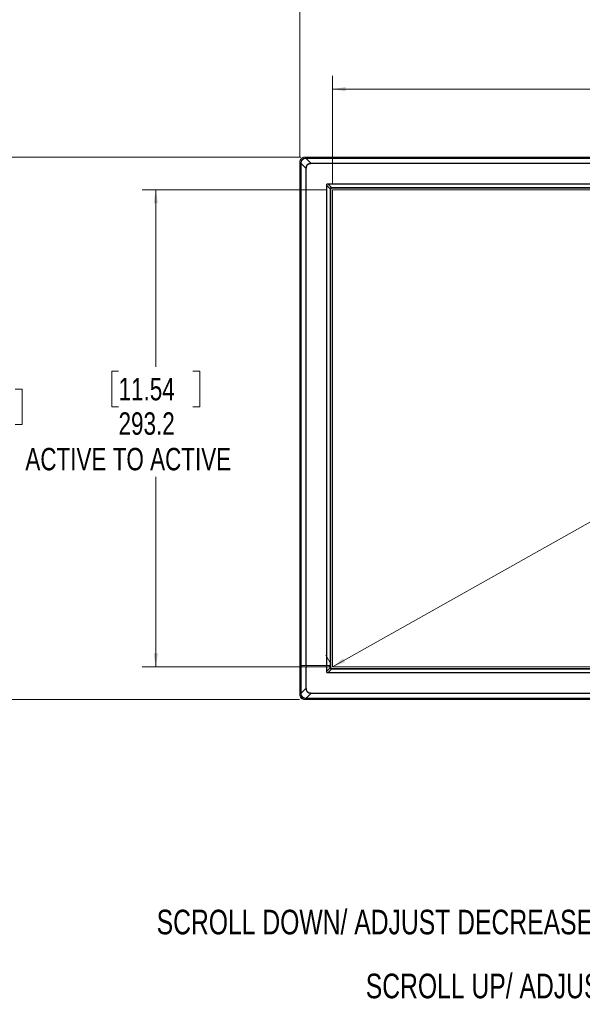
# Model space of a CAD drawing. Header units: millimetres. Extents: x 0 to 863, y 0 to 558.
# Tile 34 of 61: x 329 to 462, y 135 to 368. Entities that reach past the tile are written whole.
import ezdxf

# ---------------------------------------------------------------- set-up
doc = ezdxf.new("R2010")
doc.units = ezdxf.units.MM
doc.styles.add('SLDTEXTSTYLE0', font='TXT', dxfattribs={"width": 0.75})
doc.dimstyles.new('SLDDIMSTYLE0', dxfattribs={"dimtxt": 5.291667, "dimasz": 3.175, "dimexe": 0, "dimexo": 0.0625, "dimgap": 1.322917, "dimtad": 0, "dimtih": 1, "dimtoh": 1, "dimdec": 1, "dimlfac": 2.6, "dimrnd": 1e-09, "dimzin": 12, "dimdsep": 46, "dimtxsty": 'SLDTEXTSTYLE0', "dimsah": 1, "dimcen": 0.09, "dimadec": 0, "dimazin": 3, "dimtfac": 1, "dimtdec": 1, "dimtofl": 0, "dimtmove": 0, "dimatfit": 3, "dimfxl": 1, "dimfrac": 2, "dimtolj": 1, "dimtzin": 12, "dimarcsym": 0})
doc.dimstyles.new('SLDDIMSTYLE2', dxfattribs={"dimtxt": 5.291667, "dimasz": 3.175, "dimexe": 0, "dimexo": 0.0625, "dimgap": 1.322917, "dimtad": 0, "dimtih": 1, "dimtoh": 1, "dimdec": 0, "dimlfac": 2.6, "dimrnd": 1e-09, "dimzin": 12, "dimdsep": 46, "dimtxsty": 'SLDTEXTSTYLE0', "dimsah": 1, "dimcen": 0.09, "dimadec": 0, "dimazin": 3, "dimtfac": 1, "dimtdec": 0, "dimtofl": 0, "dimtmove": 0, "dimatfit": 3, "dimfxl": 1, "dimfrac": 2, "dimtolj": 1, "dimtzin": 12, "dimarcsym": 0})

# ---------------------------------------------------------------- blocks, each defined once
blk = doc.blocks.new('_D')
at = {"color": 7, "linetype": 'Continuous', "lineweight": 0}
for p, q in [((497.18, 383.25), (495.57, 383.25)), ((495.57, 383.25), (495.57, 374.84)), ((514.77, 383.25), (516.37, 383.25)), ((516.37, 383.25), (516.37, 374.84)), ((395.29, 335.56), (395.29, 378.69)), ((611.16, 335.56), (611.16, 378.69)), ((395.29, 375.52), (492.88, 375.52)), ((495.57, 374.84), (497.18, 374.84)), ((516.37, 374.84), (514.77, 374.84)), ((611.16, 375.52), (519.06, 375.52))]:
    blk.add_line(p, q, dxfattribs=at)
for points in [[(395.29, 375.52), (398.46, 375.01), (398.46, 376.02)], [(611.16, 375.52), (607.99, 376.02), (607.99, 375.01)]]:
    blk.add_solid(points, dxfattribs=at)
at = {"color": 7, "linetype": 'Continuous', "lineweight": 0, "char_height": 5.292, "attachment_point": 1, "style": 'SLDTEXTSTYLE0'}
for s, insert in [('22.10', (497.18, 381.66)), ('561.3', (497.18, 373.53))]:
    blk.add_mtext(s, dxfattribs=dict(at, insert=insert))
blk = doc.blocks.new('_D_1')
at = {"color": 7, "linetype": 'Continuous', "lineweight": 0}
for p, q in [((497.18, 363.45), (495.57, 363.45)), ((495.57, 363.45), (495.57, 355.04)), ((514.77, 363.45), (516.37, 363.45)), ((516.37, 363.45), (516.37, 355.04)), ((402.98, 329.02), (402.98, 354.69)), ((495.57, 355.04), (497.18, 355.04)), ((516.37, 355.04), (514.77, 355.04)), ((603.47, 329.02), (603.47, 354.69)), ((402.98, 351.52), (474.07, 351.52)), ((603.47, 351.52), (537.87, 351.52))]:
    blk.add_line(p, q, dxfattribs=at)
for points in [[(402.98, 351.52), (406.15, 351.01), (406.15, 352.02)], [(603.47, 351.52), (600.3, 352.02), (600.3, 351.01)]]:
    blk.add_solid(points, dxfattribs=at)
at = {"color": 7, "linetype": 'Continuous', "lineweight": 0, "attachment_point": 1, "style": 'SLDTEXTSTYLE0'}
for s, insert, char_height in [('20.52', (497.18, 361.87), 5.292), ('521.3', (497.18, 353.74), 5.292), ('ACTIVE TO ACTIVE', (475.15, 345.33), 5.2917)]:
    blk.add_mtext(s, dxfattribs=dict(at, insert=insert, char_height=char_height))
blk = doc.blocks.new('_D_2')
at = {"color": 7, "linetype": 'Continuous', "lineweight": 0}
for p, q in [((401.71, 327.75), (358.05, 327.75)), ((361.23, 327.75), (361.23, 285.93)), ((352.44, 284.86), (350.83, 284.86)), ((350.83, 284.86), (350.83, 276.45)), ((370.02, 284.86), (371.63, 284.86)), ((371.63, 284.86), (371.63, 276.45)), ((350.83, 276.45), (352.44, 276.45)), ((371.63, 276.45), (370.02, 276.45)), ((361.23, 214.97), (361.23, 259.91)), ((401.71, 214.97), (358.05, 214.97))]:
    blk.add_line(p, q, dxfattribs=at)
for points in [[(361.23, 327.75), (360.72, 324.57), (361.74, 324.57)], [(361.23, 214.97), (361.74, 218.15), (360.72, 218.15)]]:
    blk.add_solid(points, dxfattribs=at)
at = {"color": 7, "linetype": 'Continuous', "lineweight": 0, "attachment_point": 1, "style": 'SLDTEXTSTYLE0'}
for s, insert, char_height in [('11.54', (352.44, 283.27), 5.292), ('293.2', (352.44, 275.14), 5.292), ('ACTIVE TO ACTIVE', (330.41, 266.73), 5.2917)]:
    blk.add_mtext(s, dxfattribs=dict(at, insert=insert, char_height=char_height))
blk = doc.blocks.new('_D_4')
at = {"color": 7, "linetype": 'Continuous', "lineweight": 0}
for p, q in [((602.85, 328.85), (601.91, 330.53)), ((603.46, 327.76), (514.17, 277.53)), ((502.06, 280.65), (500.45, 280.65)), ((500.45, 280.65), (500.45, 272.24)), ((509.88, 280.65), (511.49, 280.65)), ((511.49, 280.65), (511.49, 272.24)), ((500.45, 272.24), (502.06, 272.24)), ((511.49, 272.24), (509.88, 272.24)), ((402.97, 214.98), (497.77, 268.31)), ((402.36, 216.08), (401.42, 217.75))]:
    blk.add_line(p, q, dxfattribs=at)
for points in [[(603.46, 327.76), (600.45, 326.65), (600.95, 325.76)], [(402.97, 214.98), (405.99, 216.1), (405.49, 216.98)]]:
    blk.add_solid(points, dxfattribs=at)
at = {"color": 7, "linetype": 'Continuous', "lineweight": 0, "char_height": 5.292, "attachment_point": 1, "style": 'SLDTEXTSTYLE0'}
for s, insert in [('24', (502.06, 279.07)), ('598', (500.11, 270.94))]:
    blk.add_mtext(s, dxfattribs=dict(at, insert=insert))
blk = doc.blocks.new('_D_5')
at = {"color": 7, "linetype": 'Continuous', "lineweight": 0}
for p, q in [((395.55, 335.44), (316.05, 335.44)), ((319.23, 335.44), (319.23, 281.73)), ((310.44, 280.65), (308.83, 280.65)), ((308.83, 280.65), (308.83, 272.24)), ((328.02, 280.65), (329.63, 280.65)), ((329.63, 280.65), (329.63, 272.24)), ((308.83, 272.24), (310.44, 272.24)), ((329.63, 272.24), (328.02, 272.24)), ((319.23, 207.28), (319.23, 264.12)), ((395.17, 207.28), (316.05, 207.28))]:
    blk.add_line(p, q, dxfattribs=at)
for points in [[(319.23, 335.44), (318.72, 332.26), (319.74, 332.26)], [(319.23, 207.28), (319.74, 210.45), (318.72, 210.45)]]:
    blk.add_solid(points, dxfattribs=at)
at = {"color": 7, "linetype": 'Continuous', "lineweight": 0, "char_height": 5.292, "attachment_point": 1, "style": 'SLDTEXTSTYLE0'}
for s, insert in [('13.12', (310.44, 279.07)), ('333.2', (310.44, 270.94))]:
    blk.add_mtext(s, dxfattribs=dict(at, insert=insert))

msp = doc.modelspace()

# ---------------------------------------------------------------- linework, layer by layer
at = {"color": 7, "linetype": 'Continuous', "lineweight": 15}
for p, q in [((396.402, 335.161), (396.664, 335.212)), ((396.664, 335.212), (396.439, 335.438)), ((610.013, 335.438), (396.439, 335.438)), ((396.746, 335.212), (609.705, 335.212)), ((397.912, 333.984), (396.746, 335.15)), ((396.746, 335.15), (609.705, 335.15)), ((396.817, 335.44), (609.635, 335.44)), ((395.289, 334.288), (395.515, 334.062)), ((395.289, 334.288), (395.289, 215.278)), ((395.515, 334.062), (395.566, 334.318)), ((395.515, 333.981), (395.515, 215.278)), ((396.744, 332.814), (395.577, 333.981)), ((395.577, 215.278), (395.577, 333.981)), ((396.744, 215.278), (396.744, 332.814)), ((396.821, 332.814), (396.821, 215.278)), ((397.912, 333.984), (608.539, 333.984)), ((608.539, 333.906), (397.912, 333.906)), ((401.557, 215.278), (401.557, 328.74)), ((402.46, 327.93), (401.649, 328.74)), ((401.649, 328.74), (401.649, 215.278)), ((401.986, 329.17), (604.465, 329.17)), ((402.797, 328.267), (401.986, 329.078)), ((401.986, 329.078), (604.465, 329.078)), ((603.58, 328.273), (402.872, 328.273)), ((402.872, 328.238), (603.58, 328.238)), ((402.978, 328.132), (402.872, 328.238)), ((402.978, 328.132), (603.473, 328.132)), ((603.476, 328.132), (402.978, 328.132)), ((402.454, 327.855), (402.454, 215.278)), ((402.489, 327.855), (402.489, 215.278)), ((402.595, 327.749), (402.489, 327.855)), ((402.595, 215.278), (402.595, 327.749)), ((402.595, 327.749), (402.595, 214.969)), ((603.472, 327.747), (402.98, 327.747)), ((402.98, 327.747), (402.98, 214.97)), ((395.448, 215.278), (395.289, 215.278)), ((395.289, 214.97), (395.289, 208.429)), ((395.289, 214.97), (395.448, 214.97)), ((395.291, 215.278), (395.291, 214.97)), ((395.482, 215.278), (395.482, 214.97)), ((395.515, 214.97), (395.515, 208.737)), ((395.577, 215.278), (396.744, 215.278)), ((395.577, 214.97), (395.577, 208.737)), ((395.577, 214.97), (396.744, 214.97)), ((395.707, 215.278), (395.707, 214.97)), ((396.744, 214.97), (396.743, 209.903)), ((396.744, 214.97), (396.821, 214.97)), ((396.821, 215.278), (401.557, 215.278)), ((396.821, 214.97), (396.821, 209.903)), ((401.557, 214.97), (396.821, 214.97)), ((396.851, 214.97), (396.851, 215.278)), ((401.519, 214.97), (401.519, 215.278)), ((401.557, 213.977), (401.557, 214.97)), ((401.557, 214.97), (401.649, 214.97)), ((401.649, 215.278), (402.454, 215.278)), ((401.649, 213.977), (401.649, 214.97)), ((401.649, 214.97), (402.454, 214.97)), ((401.649, 213.977), (402.46, 214.788)), ((402.797, 214.451), (401.986, 213.64)), ((402.297, 214.97), (402.297, 215.278)), ((402.402, 214.97), (402.402, 215.278)), ((402.454, 214.97), (402.454, 214.862)), ((402.454, 214.97), (402.489, 214.97)), ((402.489, 214.97), (402.489, 214.862)), ((402.489, 214.862), (402.595, 214.97)), ((402.489, 214.97), (402.595, 214.97)), ((402.978, 214.586), (402.872, 214.479)), ((402.872, 214.479), (603.58, 214.479)), ((603.58, 214.445), (402.872, 214.445)), ((402.977, 214.586), (603.474, 214.586)), ((603.473, 214.586), (402.978, 214.586)), ((402.98, 214.97), (603.472, 214.97)), ((604.465, 213.64), (401.986, 213.64)), ((604.465, 213.548), (401.986, 213.548)), ((395.577, 208.737), (396.743, 209.903)), ((395.515, 208.655), (395.289, 208.429)), ((395.567, 208.398), (395.515, 208.655)), ((396.664, 207.506), (396.407, 207.557)), ((396.439, 207.28), (396.664, 207.506)), ((396.439, 207.28), (610.013, 207.28)), ((396.584, 207.278), (609.867, 207.278)), ((397.912, 208.734), (396.746, 207.568)), ((396.746, 207.568), (609.705, 207.568)), ((396.746, 207.506), (609.705, 207.506)), ((397.912, 208.812), (608.539, 208.812)), ((397.912, 208.734), (608.539, 208.734))]:
    msp.add_line(p, q, dxfattribs=at)
for points, knots in [([(396.439, 335.438), (396.416, 335.437), (396.37, 335.436), (396.302, 335.43), (396.235, 335.42), (396.169, 335.406), (396.105, 335.389), (396.042, 335.368), (395.981, 335.344), (395.923, 335.316), (395.866, 335.286), (395.811, 335.253), (395.759, 335.217), (395.709, 335.178), (395.662, 335.137), (395.603, 335.08), (395.535, 335.003), (395.464, 334.903), (395.403, 334.793), (395.353, 334.675), (395.317, 334.551), (395.294, 334.421), (395.291, 334.333), (395.289, 334.288)], [0, 0, 0, 0, 0.0380639, 0.0758292, 0.1132973, 0.1504694, 0.1873469, 0.223931, 0.2602231, 0.2962247, 0.3319372, 0.3673621, 0.4025009, 0.437355, 0.4719262, 0.5062161, 0.5733968, 0.6416791, 0.7110745, 0.7815941, 0.8532482, 0.926047, 1, 1, 1, 1]), ([(395.58, 334.069), (395.582, 334.088), (395.584, 334.129), (395.593, 334.196), (395.609, 334.278), (395.634, 334.368), (395.683, 334.496), (395.768, 334.648), (395.902, 334.812), (396.064, 334.949), (396.218, 335.037), (396.348, 335.089), (396.451, 335.118), (396.554, 335.138), (396.624, 335.144), (396.658, 335.146)], [0, 0, 0, 0, 0.0338653, 0.074545, 0.1221305, 0.1827638, 0.2436732, 0.3679092, 0.4944359, 0.6217072, 0.7480081, 0.8108885, 0.8729794, 0.9396082, 1, 1, 1, 1]), ([(396.664, 335.212), (396.663, 335.21), (396.662, 335.203), (396.66, 335.18), (396.659, 335.164), (396.658, 335.146)], [0, 0, 0, 0, 0.5, 0.5, 1, 1, 1, 1]), ([(396.664, 335.212), (396.678, 335.212), (396.705, 335.212), (396.733, 335.212), (396.746, 335.212)], [0, 0, 0, 0, 0.5033974, 1, 1, 1, 1]), ([(396.746, 335.212), (396.746, 335.21), (396.746, 335.203), (396.746, 335.182), (396.746, 335.167), (396.746, 335.15)], [0, 0, 0, 0, 0.5, 0.5, 1, 1, 1, 1]), ([(395.515, 334.062), (395.517, 334.063), (395.524, 334.065), (395.547, 334.067), (395.562, 334.068), (395.58, 334.069)], [0, 0, 0, 0, 0.5, 0.5, 1, 1, 1, 1]), ([(395.58, 334.069), (395.58, 334.054), (395.579, 334.025), (395.577, 333.995), (395.577, 333.981)], [0, 0, 0, 0, 0.5016587, 1, 1, 1, 1]), ([(396.744, 332.814), (396.744, 332.836), (396.746, 332.878), (396.751, 332.942), (396.759, 333.004), (396.772, 333.084), (396.792, 333.177), (396.825, 333.281), (396.865, 333.378), (396.934, 333.504), (397.027, 333.619), (397.134, 333.721), (397.219, 333.787), (397.307, 333.842), (397.403, 333.886), (397.51, 333.923), (397.632, 333.952), (397.768, 333.975), (397.863, 333.981), (397.912, 333.984)], [0, 0, 0, 0, 0.0346305, 0.0688961, 0.102824, 0.1364426, 0.1989422, 0.2569921, 0.3133938, 0.3681645, 0.4884609, 0.5499766, 0.6077296, 0.6624042, 0.717481, 0.77769, 0.8451474, 0.9203363, 1, 1, 1, 1]), ([(397.912, 333.906), (397.885, 333.905), (397.831, 333.904), (397.751, 333.897), (397.673, 333.886), (397.598, 333.871), (397.526, 333.852), (397.411, 333.814), (397.261, 333.743), (397.098, 333.614), (396.973, 333.448), (396.896, 333.277), (396.85, 333.114), (396.826, 332.967), (396.823, 332.866), (396.821, 332.814)], [0, 0, 0, 0, 0.0473076, 0.0932666, 0.1380038, 0.1816565, 0.2243726, 0.2663099, 0.3905596, 0.5068368, 0.6208552, 0.7440134, 0.8266116, 0.9115911, 1, 1, 1, 1]), ([(401.557, 328.74), (401.558, 328.757), (401.559, 328.79), (401.565, 328.837), (401.575, 328.881), (401.593, 328.934), (401.624, 328.994), (401.677, 329.057), (401.74, 329.107), (401.814, 329.144), (401.897, 329.166), (401.956, 329.168), (401.986, 329.17)], [0, 0, 0, 0, 0.0736671, 0.1430165, 0.2085298, 0.2707781, 0.3881156, 0.5069048, 0.6248211, 0.7421847, 0.8651074, 1, 1, 1, 1]), ([(401.649, 328.74), (401.648, 328.752), (401.647, 328.78), (401.65, 328.826), (401.661, 328.88), (401.683, 328.937), (401.729, 329.002), (401.803, 329.054), (401.886, 329.076), (401.945, 329.08), (401.976, 329.078), (401.986, 329.078)], [0, 0, 0, 0, 0.0645208, 0.1495043, 0.2539801, 0.3573076, 0.4811294, 0.6799097, 0.8335477, 0.9412479, 1, 1, 1, 1]), ([(402.797, 328.267), (402.784, 328.265), (402.759, 328.262), (402.725, 328.253), (402.695, 328.243), (402.658, 328.228), (402.613, 328.202), (402.564, 328.16), (402.523, 328.11), (402.493, 328.057), (402.47, 327.997), (402.464, 327.954), (402.46, 327.93)], [0, 0, 0, 0, 0.0772181, 0.1456651, 0.2058493, 0.2574886, 0.3774997, 0.5041363, 0.6289129, 0.748806, 0.8573774, 1, 1, 1, 1]), ([(402.492, 327.906), (402.494, 327.915), (402.498, 327.936), (402.509, 327.975), (402.532, 328.027), (402.564, 328.079), (402.603, 328.123), (402.647, 328.162), (402.706, 328.199), (402.767, 328.224), (402.807, 328.232), (402.82, 328.235)], [0, 0, 0, 0, 0.0508442, 0.1341544, 0.2502635, 0.3960798, 0.4990663, 0.5987321, 0.7483632, 0.9142439, 1, 1, 1, 1]), ([(402.595, 327.749), (402.595, 327.762), (402.596, 327.789), (402.602, 327.828), (402.612, 327.865), (402.63, 327.912), (402.66, 327.966), (402.707, 328.023), (402.764, 328.069), (402.829, 328.105), (402.901, 328.128), (402.952, 328.13), (402.978, 328.132)], [0, 0, 0, 0, 0.0668352, 0.13214258, 0.19661579, 0.26097547, 0.38154869, 0.50416691, 0.62545626, 0.7453432, 0.87082171, 1, 1, 1, 1]), ([(402.872, 328.273), (402.86, 328.272), (402.835, 328.272), (402.811, 328.269), (402.797, 328.267)], [0, 0, 0, 0, 0.4568448, 1, 1, 1, 1]), ([(402.454, 327.855), (402.455, 327.862), (402.456, 327.874), (402.457, 327.893), (402.459, 327.911), (402.46, 327.924), (402.46, 327.93)], [0, 0, 0, 0, 0.2585915, 0.51297924, 0.76060558, 1, 1, 1, 1]), ([(402.489, 327.855), (402.489, 327.859), (402.489, 327.868), (402.49, 327.885), (402.492, 327.898), (402.493, 327.906)], [0, 0, 0, 0, 0.2444818, 0.4924407, 1, 1, 1, 1]), ([(402.46, 214.788), (402.458, 214.8), (402.455, 214.825), (402.454, 214.85), (402.454, 214.862)], [0, 0, 0, 0, 0.4915272, 1, 1, 1, 1]), ([(402.46, 214.788), (402.461, 214.776), (402.464, 214.753), (402.472, 214.721), (402.481, 214.692), (402.496, 214.655), (402.522, 214.609), (402.564, 214.557), (402.615, 214.514), (402.67, 214.483), (402.73, 214.46), (402.773, 214.454), (402.797, 214.451)], [0, 0, 0, 0, 0.0694387, 0.1334445, 0.1925187, 0.2465264, 0.3650964, 0.4964671, 0.6282482, 0.7480824, 0.8584737, 1, 1, 1, 1]), ([(402.82, 214.483), (402.812, 214.484), (402.791, 214.488), (402.752, 214.5), (402.7, 214.523), (402.648, 214.555), (402.604, 214.593), (402.565, 214.638), (402.528, 214.697), (402.503, 214.758), (402.495, 214.798), (402.492, 214.811)], [0, 0, 0, 0, 0.05036634, 0.1337873, 0.25058787, 0.39534436, 0.49918906, 0.5999883, 0.74821969, 0.91608019, 1, 1, 1, 1]), ([(402.978, 214.586), (402.965, 214.586), (402.939, 214.587), (402.902, 214.592), (402.866, 214.601), (402.82, 214.617), (402.765, 214.648), (402.707, 214.697), (402.657, 214.756), (402.62, 214.822), (402.598, 214.894), (402.596, 214.944), (402.595, 214.97)], [0, 0, 0, 0, 0.0648141, 0.1272868, 0.1880105, 0.2476297, 0.3696011, 0.4988548, 0.6280911, 0.7507487, 0.8717309, 1, 1, 1, 1]), ([(402.872, 214.445), (402.865, 214.445), (402.852, 214.446), (402.834, 214.448), (402.815, 214.45), (402.803, 214.45), (402.797, 214.451)], [0, 0, 0, 0, 0.2602463, 0.5129817, 0.7606105, 1, 1, 1, 1]), ([(402.872, 214.48), (402.864, 214.48), (402.851, 214.48), (402.834, 214.482), (402.824, 214.483), (402.82, 214.483)], [0, 0, 0, 0, 0.4282166, 0.7600182, 1, 1, 1, 1]), ([(401.986, 213.548), (401.97, 213.548), (401.937, 213.549), (401.89, 213.556), (401.847, 213.565), (401.793, 213.583), (401.732, 213.615), (401.67, 213.668), (401.62, 213.732), (401.584, 213.805), (401.562, 213.888), (401.559, 213.947), (401.557, 213.977)], [0, 0, 0, 0, 0.0733436, 0.1424213, 0.2077442, 0.2699162, 0.3889369, 0.5094377, 0.6252199, 0.7424336, 0.865962, 1, 1, 1, 1]), ([(401.986, 213.64), (401.976, 213.639), (401.945, 213.638), (401.886, 213.642), (401.802, 213.664), (401.727, 213.717), (401.682, 213.783), (401.657, 213.848), (401.646, 213.912), (401.648, 213.959), (401.649, 213.977)], [0, 0, 0, 0, 0.0585135, 0.1666939, 0.3214816, 0.5220555, 0.6511432, 0.7490392, 0.898772, 1, 1, 1, 1]), ([(401.986, 213.548), (401.986, 213.565), (401.986, 213.583), (401.986, 213.615), (401.986, 213.629), (401.986, 213.64)], [0, 0, 0, 0, 0.5, 0.5, 1, 1, 1, 1]), ([(396.743, 209.903), (396.744, 209.878), (396.747, 209.83), (396.754, 209.758), (396.764, 209.687), (396.78, 209.6), (396.804, 209.501), (396.84, 209.396), (396.884, 209.301), (396.957, 209.18), (397.048, 209.077), (397.158, 208.977), (397.245, 208.913), (397.348, 208.856), (397.451, 208.813), (397.556, 208.781), (397.664, 208.758), (397.78, 208.741), (397.864, 208.736), (397.912, 208.734)], [0, 0, 0, 0, 0.03990397, 0.07901136, 0.11733191, 0.15488251, 0.22245753, 0.28254441, 0.33277744, 0.39229385, 0.51141252, 0.55265859, 0.63183926, 0.68556791, 0.7430061, 0.81164215, 0.86356641, 0.92174137, 1, 1, 1, 1]), ([(396.821, 209.903), (396.822, 209.876), (396.823, 209.821), (396.83, 209.741), (396.841, 209.664), (396.856, 209.589), (396.875, 209.517), (396.913, 209.402), (396.984, 209.252), (397.113, 209.089), (397.279, 208.964), (397.45, 208.887), (397.613, 208.841), (397.76, 208.817), (397.861, 208.813), (397.912, 208.812)], [0, 0, 0, 0, 0.0473076, 0.09326661, 0.13800379, 0.1816565, 0.22437262, 0.26630991, 0.39055963, 0.5068368, 0.62085518, 0.74401342, 0.82661155, 0.91159106, 1, 1, 1, 1]), ([(395.289, 208.429), (395.29, 208.407), (395.29, 208.362), (395.296, 208.296), (395.305, 208.233), (395.318, 208.172), (395.333, 208.113), (395.35, 208.057), (395.37, 208.004), (395.41, 207.909), (395.487, 207.773), (395.621, 207.611), (395.782, 207.477), (395.935, 207.391), (396.068, 207.339), (396.182, 207.307), (396.307, 207.284), (396.394, 207.281), (396.439, 207.28)], [0, 0, 0, 0, 0.0376345, 0.074215, 0.1097423, 0.1442172, 0.1776406, 0.2100136, 0.2413373, 0.2716129, 0.3815687, 0.5000486, 0.6185215, 0.7284843, 0.790062, 0.8558354, 0.9258126, 1, 1, 1, 1]), ([(396.584, 207.278), (396.562, 207.278), (396.517, 207.279), (396.451, 207.284), (396.388, 207.292), (396.328, 207.302), (396.27, 207.315), (396.215, 207.329), (396.162, 207.346), (396.113, 207.363), (396.001, 207.408), (395.839, 207.496), (395.659, 207.645), (395.523, 207.805), (395.435, 207.949), (395.376, 208.078), (395.338, 208.188), (395.311, 208.301), (395.294, 208.416), (395.292, 208.493), (395.291, 208.532)], [0, 0, 0, 0, 0.0340052, 0.0669037, 0.0986959, 0.1293821, 0.158963, 0.1874392, 0.2148111, 0.2410797, 0.2662457, 0.3956432, 0.5158583, 0.6135916, 0.7096594, 0.7678304, 0.8259167, 0.8839515, 0.9419682, 1, 1, 1, 1]), ([(395.515, 208.737), (395.517, 208.737), (395.524, 208.737), (395.545, 208.737), (395.56, 208.737), (395.577, 208.737)], [0, 0, 0, 0, 0.5, 0.5, 1, 1, 1, 1]), ([(395.58, 208.649), (395.562, 208.65), (395.547, 208.651), (395.524, 208.653), (395.517, 208.654), (395.515, 208.655)], [0, 0, 0, 0, 0.5, 0.5, 1, 1, 1, 1]), ([(395.577, 208.737), (395.577, 208.722), (395.579, 208.693), (395.58, 208.663), (395.58, 208.649)], [0, 0, 0, 0, 0.49833729, 1, 1, 1, 1]), ([(395.58, 208.649), (395.582, 208.625), (395.586, 208.577), (395.596, 208.507), (395.611, 208.438), (395.629, 208.371), (395.651, 208.305), (395.695, 208.199), (395.777, 208.056), (395.9, 207.911), (396.025, 207.802), (396.141, 207.723), (396.263, 207.66), (396.391, 207.614), (396.523, 207.583), (396.613, 207.575), (396.658, 207.571)], [0, 0, 0, 0, 0.0432444, 0.085844, 0.1279019, 0.1695251, 0.2108239, 0.2519115, 0.3764143, 0.5054274, 0.5914131, 0.6749347, 0.7567436, 0.8376394, 0.9184485, 1, 1, 1, 1]), ([(396.658, 207.571), (396.673, 207.571), (396.702, 207.569), (396.731, 207.568), (396.746, 207.568)], [0, 0, 0, 0, 0.5016771, 1, 1, 1, 1]), ([(396.658, 207.571), (396.659, 207.553), (396.66, 207.537), (396.662, 207.515), (396.663, 207.508), (396.664, 207.506)], [0, 0, 0, 0, 0.5, 0.5, 1, 1, 1, 1])]:
    msp.add_open_spline(points, degree=3, knots=knots, dxfattribs=at)
at = {"color": 8, "linetype": 'Continuous', "lineweight": 15}
for points, knots in [([(395.566, 334.318), (395.575, 334.382), (395.59, 334.499), (395.692, 334.683), (395.836, 334.877), (396.036, 335.03), (396.226, 335.138), (396.346, 335.154), (396.402, 335.161)], [0, 0, 0, 0, 0.150798, 0.2752786, 0.4920914, 0.7177442, 0.8674042, 1, 1, 1, 1]), ([(396.407, 207.557), (396.346, 207.566), (396.137, 207.596), (395.842, 207.827), (395.607, 208.122), (395.576, 208.335), (395.567, 208.398)], [0, 0, 0, 0, 0.1437095, 0.4960981, 0.8507789, 1, 1, 1, 1])]:
    msp.add_open_spline(points, degree=3, knots=knots, dxfattribs=at)
at = {"color": 7, "linetype": 'Continuous', "lineweight": 15}
for points in [[(396.658, 335.146), (396.687, 335.148), (396.717, 335.149), (396.746, 335.15)], [(395.515, 334.062), (395.515, 334.035), (395.515, 334.008), (395.515, 333.981)], [(395.515, 333.981), (395.519, 333.981), (395.542, 333.981), (395.577, 333.981)], [(396.744, 332.814), (396.765, 332.814), (396.793, 332.814), (396.821, 332.814)], [(397.912, 333.984), (397.912, 333.963), (397.912, 333.934), (397.912, 333.906)], [(401.557, 328.74), (401.592, 328.74), (401.628, 328.74), (401.649, 328.74)], [(401.986, 329.078), (401.986, 329.099), (401.986, 329.134), (401.986, 329.17)], [(402.797, 328.267), (402.805, 328.248), (402.814, 328.236), (402.82, 328.234)], [(402.82, 328.234), (402.837, 328.237), (402.854, 328.238), (402.872, 328.238)], [(402.872, 328.238), (402.872, 328.241), (402.872, 328.253), (402.872, 328.273)], [(402.489, 327.855), (402.486, 327.855), (402.474, 327.855), (402.454, 327.855)], [(402.493, 327.906), (402.49, 327.913), (402.479, 327.922), (402.46, 327.93)], [(396.821, 215.278), (396.793, 215.278), (396.765, 215.278), (396.744, 215.278)], [(401.649, 215.278), (401.628, 215.278), (401.592, 215.278), (401.557, 215.278)], [(402.489, 214.862), (402.486, 214.862), (402.474, 214.862), (402.454, 214.862)], [(402.46, 214.788), (402.479, 214.796), (402.49, 214.804), (402.493, 214.811)], [(402.493, 214.811), (402.49, 214.828), (402.488, 214.845), (402.489, 214.862)], [(402.82, 214.483), (402.814, 214.481), (402.805, 214.469), (402.797, 214.45)], [(402.872, 214.479), (402.872, 214.476), (402.872, 214.464), (402.872, 214.445)], [(401.649, 213.977), (401.628, 213.977), (401.592, 213.977), (401.557, 213.977)], [(396.743, 209.903), (396.764, 209.903), (396.793, 209.903), (396.821, 209.903)], [(395.515, 208.655), (395.515, 208.682), (395.515, 208.71), (395.515, 208.737)], [(396.664, 207.506), (396.692, 207.506), (396.719, 207.506), (396.746, 207.506)], [(396.746, 207.506), (396.746, 207.51), (396.746, 207.533), (396.746, 207.568)], [(397.912, 208.734), (397.912, 208.755), (397.912, 208.783), (397.912, 208.812)]]:
    msp.add_open_spline(points, degree=3, dxfattribs=at)

# ---------------------------------------------------------------- texts
at = {"color": 7, "linetype": 'Continuous', "lineweight": 0, "char_height": 5.82083, "attachment_point": 1, "style": 'SLDTEXTSTYLE0'}
for s, insert in [('SCROLL DOWN/ ADJUST DECREASE/ AUDIO ADJUST /AUTO', (361.444, 157.597)), ('SCROLL UP/ ADJUST DECREASE/ PICTURE MODE', (410.871, 142.487))]:
    msp.add_mtext(s, dxfattribs=dict(at, insert=insert))

# ---------------------------------------------------------------- dimensions: what is measured, and where the dimension line sits
at = {"color": 7, "linetype": 'Continuous', "lineweight": 0}
dim = msp.add_linear_dim(base=(611.162, 375.517), p1=(395.289, 334.288), p2=(611.162, 334.288), dimstyle='SLDDIMSTYLE0', dxfattribs=at)
dim.commit()
dim.dimension.update_dxf_attribs({"geometry": '_D', "text_midpoint": (505.97, 375.517), "dimtype": 160})
dim = msp.add_linear_dim(base=(402.98, 351.517), p1=(603.472, 327.747), p2=(402.98, 327.747), text='<>\\PACTIVE TO ACTIVE', dimstyle='SLDDIMSTYLE0', dxfattribs=at)
dim.commit()
dim.dimension.update_dxf_attribs({"geometry": '_D_1', "text_midpoint": (505.97, 351.517), "dimtype": 160})
for base, p1, p2, angle, dimstyle, picture, middle in [((319.23, 335.44), (396.439, 207.28), (396.817, 335.44), 90, 'SLDDIMSTYLE0', '_D_5', (319.23, 272.921)), ((603.464, 327.761), (402.98, 214.97), (603.472, 327.747), 29.35775, 'SLDDIMSTYLE2', '_D_4', (505.97, 272.921))]:
    dim = msp.add_linear_dim(base=base, p1=p1, p2=p2, angle=angle, dimstyle=dimstyle, dxfattribs=at)
    dim.commit()
    dim.dimension.update_dxf_attribs({"geometry": picture, "text_midpoint": middle, "dimtype": 160})
dim = msp.add_linear_dim(base=(361.23, 214.97), p1=(402.98, 327.747), p2=(402.98, 214.97), angle=90, text='<>\\PACTIVE TO ACTIVE', dimstyle='SLDDIMSTYLE0', dxfattribs=at)
dim.commit()
dim.dimension.update_dxf_attribs({"geometry": '_D_2', "text_midpoint": (361.23, 272.921), "dimtype": 160})

doc.saveas('drawing.dxf')
